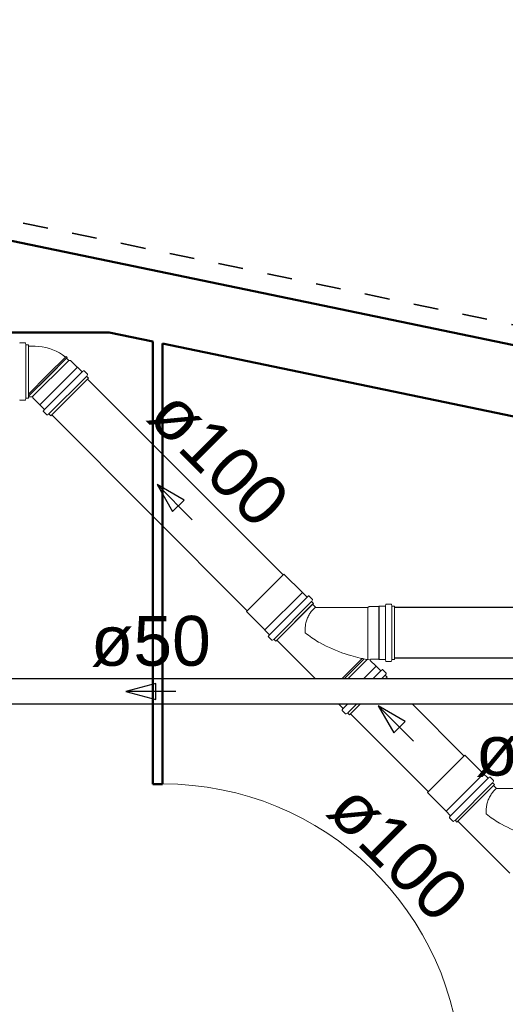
# Model space of a CAD drawing. Header units: millimetres. Extents: x 567 to 934, y -1 to 364.
# Tile 142 of 256: x 620.89 to 622.83, y 108.09 to 112.04. Entities that reach past the tile are written whole.
import ezdxf

# ---------------------------------------------------------------- set-up
doc = ezdxf.new("R2010")
doc.units = ezdxf.units.MM
doc.header["$MEASUREMENT"] = 0
doc.linetypes.add('NULL', pattern=[0])
doc.linetypes.add('Projeção', pattern=[0.0065, 0.005, -0.0015])
for name, color, linetype, lineweight in [('A-ANNO-SYMB', 7, 'Continuous', 9), ('A-WALL', 7, 'Continuous', 25), ('ARQ-ESQUAD', 7, 'Continuous', 25), ('C-PROP-LINE', 7, 'Continuous', 25), ('CV-Condutos', 14, 'Continuous', 25), ('CV-Sentido conduto', 14, 'Continuous', 30), ('CV-Textos conduto', 7, 'Continuous', 9), ('Simbolos', 14, 'Continuous', 20), ('Simbolos_int', 14, 'Continuous', 15), ('TQ-Condutos', 14, 'Continuous', 25), ('TQ-Sentido conduto', 14, 'Continuous', 30), ('TQ-Textos conduto', 7, 'Continuous', 9)]:
    doc.layers.add(name, color=color, linetype=linetype, lineweight=lineweight)
doc.styles.add('Arial', font='arial.ttf')

msp = doc.modelspace()

# ---------------------------------------------------------------- linework, layer by layer
at = {"layer": 'A-ANNO-SYMB', "color": 8, "linetype": 'Projeção', "lineweight": 35}
msp.add_line((617.9627, 111.8333), (631.7121, 108.9795), dxfattribs=at)
at = {"layer": 'A-WALL', "color": 8, "lineweight": 50}
for p, q in [((632.0791, 108.8223), (607.2794, 113.9698)), ((617.9191, 110.7852), (621.2447, 110.7852)), ((621.2447, 110.7852), (621.4191, 110.749)), ((621.4191, 110.749), (621.4191, 108.9742)), ((621.4591, 108.9742), (621.4591, 110.7407)), ((621.4591, 110.7407), (624.2086, 110.17)), ((621.4191, 108.9742), (621.4591, 108.9742))]:
    msp.add_line(p, q, dxfattribs=at)
at = {"layer": 'ARQ-ESQUAD', "color": 8, "lineweight": 13}
msp.add_arc((621.4591, 107.7742), 1.2007, 1.9092, 90, dxfattribs=at)
at = {"layer": 'C-PROP-LINE', "color": 8}
msp.add_line((671.4841, 100.6433), (607.2794, 113.9698), dxfattribs=at)
at = {"layer": 'CV-Condutos'}
for p, q in [((623.3454, 109.3956), (619.3713, 109.3956)), ((623.3454, 109.2942), (619.3713, 109.2942))]:
    msp.add_line(p, q, dxfattribs=at)
at = {"layer": 'CV-Sentido conduto'}
for p, q in [((621.4324, 109.3773), (621.3116, 109.3449)), ((621.4324, 109.3126), (621.4324, 109.3773)), ((621.3116, 109.3449), (621.4324, 109.3126))]:
    msp.add_line(p, q, dxfattribs=at)
msp.add_lwpolyline([(621.5116, 109.3449), (621.3116, 109.3449)], dxfattribs=at)
at = {"layer": 'Simbolos'}
for p, q in [((620.9063, 110.7436), (620.8874, 110.7436)), ((620.9083, 110.7421), (620.9098, 110.7363)), ((620.9207, 110.7348), (620.9118, 110.7348)), ((620.9207, 110.7348), (620.9207, 110.5218)), ((620.9471, 110.7299), (620.9207, 110.7299)), ((621.0737, 110.6818), (621.0018, 110.6099)), ((621.0691, 110.6863), (621.0714, 110.6882)), ((621.0756, 110.6841), (621.0714, 110.6882)), ((621.0737, 110.6818), (621.0756, 110.6841)), ((621.0824, 110.673), (621.0737, 110.6818)), ((621.0887, 110.673), (621.0824, 110.673)), ((621.1166, 110.6451), (621.0887, 110.673)), ((621.1173, 110.6451), (621.1166, 110.6451)), ((621.1344, 110.628), (621.1173, 110.6451)), ((621.141, 110.6312), (621.1371, 110.6279)), ((621.1571, 110.6177), (621.1437, 110.6311)), ((621.161, 110.6013), (621.0104, 110.4507)), ((621.1574, 110.6153), (621.1544, 110.61)), ((621.161, 110.6013), (621.1547, 110.6076)), ((620.9063, 110.513), (620.8874, 110.513)), ((620.9083, 110.5145), (620.9098, 110.5203)), ((620.9207, 110.5218), (620.9118, 110.5218)), ((620.9357, 110.5267), (620.9207, 110.5267)), ((620.9388, 110.5231), (620.9388, 110.5237)), ((620.9667, 110.4951), (620.9388, 110.5231)), ((620.9667, 110.4944), (620.9667, 110.4951)), ((620.9838, 110.4774), (620.9667, 110.4944)), ((620.9806, 110.4707), (620.9839, 110.4747)), ((620.994, 110.4546), (620.9807, 110.468)), ((620.9965, 110.4543), (621.0017, 110.4573)), ((621.0104, 110.4507), (621.0041, 110.457)), ((622.0196, 109.742), (621.9456, 109.8161)), ((622.0203, 109.742), (622.0196, 109.742)), ((622.0374, 109.725), (622.0203, 109.742)), ((622.0441, 109.7282), (622.0401, 109.7248)), ((622.0601, 109.7147), (622.0468, 109.728)), ((622.064, 109.6983), (621.9134, 109.5477)), ((622.0606, 109.6949), (621.9169, 109.5512)), ((622.0604, 109.7123), (622.0574, 109.707)), ((622.064, 109.6983), (622.0577, 109.7046)), ((622.0723, 109.6831), (622.0606, 109.6949)), ((622.2829, 109.6822), (622.0745, 109.6822)), ((622.2873, 109.6866), (622.2829, 109.6822)), ((622.3268, 109.6866), (622.2873, 109.6866)), ((622.3273, 109.6871), (622.3268, 109.6866)), ((622.3515, 109.6871), (622.3273, 109.6871)), ((622.3539, 109.6941), (622.3535, 109.6889)), ((622.3748, 109.6959), (622.3559, 109.6959)), ((622.3767, 109.6944), (622.3783, 109.6886)), ((622.3891, 109.6871), (622.3802, 109.6871)), ((622.3891, 109.4741), (622.3891, 109.6871)), ((621.8697, 109.5921), (621.7957, 109.6662)), ((621.8697, 109.5914), (621.8697, 109.5921)), ((621.8868, 109.5743), (621.8697, 109.5914)), ((621.8836, 109.5677), (621.8869, 109.5717)), ((621.8971, 109.5516), (621.8837, 109.565)), ((621.8995, 109.5513), (621.9047, 109.5543)), ((621.9134, 109.5477), (621.9071, 109.554)), ((622.0724, 109.3956), (621.9169, 109.5512)), ((622.3152, 109.4465), (622.2922, 109.4695)), ((622.3268, 109.4746), (622.2943, 109.4746)), ((622.3159, 109.4465), (622.3152, 109.4465)), ((622.333, 109.4294), (622.3159, 109.4465)), ((622.3273, 109.4741), (622.3268, 109.4746)), ((622.3515, 109.4741), (622.3273, 109.4741)), ((622.3539, 109.4671), (622.3535, 109.4723)), ((622.3748, 109.4653), (622.3559, 109.4653)), ((622.3767, 109.4668), (622.3783, 109.4726)), ((622.3891, 109.4741), (622.3802, 109.4741)), ((622.3396, 109.4326), (622.3356, 109.4293)), ((622.3557, 109.4191), (622.3423, 109.4325)), ((622.3525, 109.3956), (622.3596, 109.4028)), ((622.356, 109.4167), (622.353, 109.4115)), ((622.3596, 109.4028), (622.3533, 109.409)), ((622.1653, 109.2959), (622.1653, 109.2966)), ((622.1823, 109.2788), (622.1653, 109.2959)), ((622.209, 109.2521), (622.2511, 109.2942)), ((622.1791, 109.2721), (622.1825, 109.2761)), ((622.1926, 109.256), (622.1793, 109.2694)), ((622.195, 109.2557), (622.2003, 109.2587)), ((622.209, 109.2521), (622.2027, 109.2584)), ((622.746, 109.0156), (622.672, 109.0896)), ((622.7468, 109.0156), (622.746, 109.0156)), ((622.7638, 108.9985), (622.7468, 109.0156)), ((622.7905, 108.9719), (622.6399, 108.8213)), ((622.787, 108.9684), (622.6433, 108.8247)), ((622.7705, 109.0017), (622.7665, 108.9984)), ((622.7866, 108.9882), (622.7732, 109.0016)), ((622.7869, 108.9858), (622.7839, 108.9806)), ((622.7905, 108.9719), (622.7842, 108.9782)), ((622.7988, 108.9566), (622.787, 108.9684)), ((622.5961, 108.8657), (622.5221, 108.9397)), ((623.0094, 108.9557), (622.8009, 108.9557)), ((622.5961, 108.865), (622.5961, 108.8657)), ((622.6132, 108.8479), (622.5961, 108.865)), ((622.61, 108.8412), (622.6133, 108.8452)), ((622.6235, 108.8252), (622.6101, 108.8385)), ((622.6259, 108.8249), (622.6312, 108.8279)), ((622.6399, 108.8213), (622.6336, 108.8276)), ((622.8518, 108.6163), (622.6433, 108.8247))]:
    msp.add_line(p, q, dxfattribs=at)
for points in [[(620.8874, 110.7436), (620.8871, 110.7436), (620.8868, 110.7435), (620.8865, 110.7433), (620.8862, 110.7432), (620.886, 110.7429), (620.8858, 110.7427), (620.8856, 110.7424), (620.8855, 110.7421), (620.8855, 110.7418)], [(620.9083, 110.7421), (620.9082, 110.7424), (620.908, 110.7426), (620.9079, 110.7429), (620.9077, 110.7431), (620.9074, 110.7433), (620.9072, 110.7434), (620.9069, 110.7435), (620.9066, 110.7436), (620.9063, 110.7436)], [(620.9099, 110.7363), (620.9099, 110.736), (620.9101, 110.7357), (620.9103, 110.7355), (620.9105, 110.7353), (620.9107, 110.7351), (620.9109, 110.735), (620.9112, 110.7349), (620.9115, 110.7348), (620.9118, 110.7348)], [(621.0691, 110.6863), (621.0574, 110.695), (621.045, 110.7029), (621.0321, 110.7098), (621.0187, 110.7157), (621.0048, 110.7206), (620.9907, 110.7244), (620.9763, 110.7272), (620.9617, 110.7288), (620.9471, 110.7294)], [(621.1344, 110.628), (621.1346, 110.6278), (621.1349, 110.6276), (621.1352, 110.6275), (621.1355, 110.6274), (621.1359, 110.6274), (621.1362, 110.6274), (621.1365, 110.6275), (621.1368, 110.6277), (621.1371, 110.6279)], [(621.1437, 110.6311), (621.1435, 110.6313), (621.1432, 110.6314), (621.1429, 110.6316), (621.1426, 110.6316), (621.1423, 110.6316), (621.1419, 110.6316), (621.1416, 110.6315), (621.1413, 110.6314), (621.141, 110.6312)], [(621.1544, 110.61), (621.1543, 110.6098), (621.1542, 110.6095), (621.1542, 110.6092), (621.1541, 110.6089), (621.1542, 110.6086), (621.1543, 110.6084), (621.1544, 110.6081), (621.1545, 110.6078), (621.1547, 110.6076)], [(621.1574, 110.6153), (621.1576, 110.6155), (621.1576, 110.6158), (621.1577, 110.6161), (621.1577, 110.6164), (621.1577, 110.6167), (621.1576, 110.617), (621.1575, 110.6172), (621.1573, 110.6175), (621.1571, 110.6177)], [(620.8855, 110.5148), (620.8855, 110.5145), (620.8856, 110.5142), (620.8858, 110.5139), (620.886, 110.5136), (620.8862, 110.5134), (620.8865, 110.5132), (620.8868, 110.5131), (620.8871, 110.513), (620.8874, 110.513)], [(620.9063, 110.513), (620.9066, 110.513), (620.9069, 110.5131), (620.9072, 110.5132), (620.9074, 110.5133), (620.9077, 110.5135), (620.9079, 110.5137), (620.908, 110.5139), (620.9082, 110.5142), (620.9083, 110.5145)], [(620.9118, 110.5218), (620.9115, 110.5218), (620.9112, 110.5217), (620.9109, 110.5216), (620.9107, 110.5215), (620.9105, 110.5213), (620.9103, 110.5211), (620.9101, 110.5208), (620.9099, 110.5206), (620.9099, 110.5203)], [(620.9388, 110.5237), (620.9387, 110.5242), (620.9386, 110.5247), (620.9384, 110.5252), (620.9381, 110.5256), (620.9377, 110.526), (620.9373, 110.5263), (620.9368, 110.5265), (620.9363, 110.5266), (620.9358, 110.5267)], [(620.9806, 110.4707), (620.9804, 110.4704), (620.9802, 110.4701), (620.9801, 110.4698), (620.9801, 110.4695), (620.9801, 110.4692), (620.9802, 110.4688), (620.9803, 110.4685), (620.9805, 110.4682), (620.9807, 110.468)], [(620.9839, 110.4747), (620.9841, 110.4749), (620.9842, 110.4752), (620.9843, 110.4755), (620.9844, 110.4759), (620.9843, 110.4762), (620.9843, 110.4765), (620.9841, 110.4768), (620.984, 110.4771), (620.9838, 110.4774)], [(620.994, 110.4546), (620.9943, 110.4544), (620.9945, 110.4543), (620.9948, 110.4542), (620.9951, 110.4541), (620.9953, 110.4541), (620.9956, 110.4541), (620.9959, 110.4541), (620.9962, 110.4542), (620.9965, 110.4543)], [(621.0041, 110.457), (621.0039, 110.4572), (621.0037, 110.4574), (621.0034, 110.4575), (621.0031, 110.4576), (621.0028, 110.4576), (621.0025, 110.4576), (621.0022, 110.4575), (621.002, 110.4575), (621.0017, 110.4573)], [(622.0374, 109.725), (622.0376, 109.7247), (622.0379, 109.7246), (622.0382, 109.7245), (622.0386, 109.7244), (622.0389, 109.7244), (622.0392, 109.7244), (622.0395, 109.7245), (622.0398, 109.7247), (622.0401, 109.7248)], [(622.0468, 109.728), (622.0465, 109.7283), (622.0462, 109.7284), (622.0459, 109.7285), (622.0456, 109.7286), (622.0453, 109.7286), (622.0449, 109.7286), (622.0446, 109.7285), (622.0443, 109.7284), (622.0441, 109.7282)], [(622.0604, 109.7123), (622.0606, 109.7125), (622.0606, 109.7128), (622.0607, 109.7131), (622.0607, 109.7134), (622.0607, 109.7137), (622.0606, 109.714), (622.0605, 109.7142), (622.0603, 109.7145), (622.0601, 109.7147)], [(622.0574, 109.707), (622.0573, 109.7068), (622.0572, 109.7065), (622.0572, 109.7062), (622.0572, 109.7059), (622.0572, 109.7056), (622.0573, 109.7053), (622.0574, 109.7051), (622.0576, 109.7048), (622.0577, 109.7046)], [(622.0723, 109.6831), (622.0722, 109.683), (622.072, 109.6829), (622.0719, 109.6827), (622.0717, 109.6826), (622.0715, 109.6825), (622.0714, 109.6824), (622.0712, 109.6823), (622.0711, 109.6822), (622.0709, 109.6821)], [(622.0723, 109.6831), (622.0725, 109.6829), (622.0727, 109.6827), (622.073, 109.6826), (622.0732, 109.6825), (622.0734, 109.6824), (622.0737, 109.6823), (622.0739, 109.6822), (622.0742, 109.6822), (622.0745, 109.6822)], [(622.3515, 109.6871), (622.3518, 109.6871), (622.3521, 109.6872), (622.3524, 109.6873), (622.3527, 109.6875), (622.353, 109.6877), (622.3532, 109.688), (622.3533, 109.6883), (622.3534, 109.6886), (622.3535, 109.6889)], [(622.3559, 109.6959), (622.3556, 109.6959), (622.3553, 109.6958), (622.355, 109.6956), (622.3547, 109.6955), (622.3544, 109.6952), (622.3542, 109.695), (622.3541, 109.6947), (622.354, 109.6944), (622.3539, 109.6941)], [(622.3768, 109.6944), (622.3767, 109.6947), (622.3765, 109.695), (622.3764, 109.6952), (622.3761, 109.6954), (622.3759, 109.6956), (622.3757, 109.6957), (622.3754, 109.6958), (622.3751, 109.6959), (622.3748, 109.6959)], [(622.3783, 109.6886), (622.3784, 109.6883), (622.3785, 109.688), (622.3787, 109.6878), (622.3789, 109.6876), (622.3791, 109.6874), (622.3794, 109.6873), (622.3797, 109.6872), (622.38, 109.6871), (622.3802, 109.6871)], [(621.8836, 109.5677), (621.8834, 109.5674), (621.8832, 109.5671), (621.8831, 109.5668), (621.8831, 109.5665), (621.8831, 109.5661), (621.8832, 109.5658), (621.8833, 109.5655), (621.8835, 109.5652), (621.8837, 109.565)], [(621.8869, 109.5716), (621.8871, 109.5719), (621.8872, 109.5722), (621.8873, 109.5725), (621.8874, 109.5729), (621.8873, 109.5732), (621.8873, 109.5735), (621.8872, 109.5738), (621.887, 109.5741), (621.8868, 109.5743)], [(621.8971, 109.5516), (621.8973, 109.5514), (621.8975, 109.5513), (621.8978, 109.5512), (621.8981, 109.5511), (621.8984, 109.551), (621.8986, 109.551), (621.8989, 109.5511), (621.8992, 109.5512), (621.8995, 109.5513)], [(621.9071, 109.554), (621.9069, 109.5542), (621.9067, 109.5543), (621.9064, 109.5545), (621.9061, 109.5545), (621.9058, 109.5546), (621.9055, 109.5546), (621.9053, 109.5545), (621.905, 109.5544), (621.9047, 109.5543)], [(622.2943, 109.4746), (622.2939, 109.4746), (622.2935, 109.4745), (622.2931, 109.4744), (622.2928, 109.4742), (622.2925, 109.474), (622.2922, 109.4737), (622.2919, 109.4734), (622.2917, 109.4731), (622.2915, 109.4727), (622.2914, 109.4724), (622.2913, 109.472), (622.2913, 109.4716), (622.2913, 109.4712), (622.2914, 109.4708), (622.2915, 109.4705), (622.2917, 109.4701), (622.2919, 109.4698), (622.2922, 109.4695)], [(622.3535, 109.4723), (622.3534, 109.4726), (622.3533, 109.4729), (622.3532, 109.4732), (622.353, 109.4735), (622.3527, 109.4737), (622.3524, 109.4739), (622.3521, 109.474), (622.3518, 109.4741), (622.3515, 109.4741)], [(622.3539, 109.4671), (622.354, 109.4668), (622.3541, 109.4665), (622.3542, 109.4662), (622.3544, 109.4659), (622.3547, 109.4657), (622.355, 109.4655), (622.3553, 109.4654), (622.3556, 109.4653), (622.3559, 109.4653)], [(622.3748, 109.4653), (622.3751, 109.4653), (622.3754, 109.4654), (622.3757, 109.4655), (622.3759, 109.4656), (622.3761, 109.4658), (622.3764, 109.466), (622.3765, 109.4662), (622.3767, 109.4665), (622.3768, 109.4668)], [(622.3802, 109.4741), (622.38, 109.4741), (622.3797, 109.474), (622.3794, 109.4739), (622.3791, 109.4738), (622.3789, 109.4736), (622.3787, 109.4734), (622.3785, 109.4731), (622.3784, 109.4729), (622.3783, 109.4726)], [(622.333, 109.4294), (622.3332, 109.4292), (622.3335, 109.429), (622.3338, 109.4289), (622.3341, 109.4288), (622.3344, 109.4288), (622.3348, 109.4288), (622.3351, 109.4289), (622.3354, 109.4291), (622.3357, 109.4293)], [(622.3423, 109.4325), (622.3421, 109.4327), (622.3418, 109.4329), (622.3415, 109.433), (622.3412, 109.433), (622.3408, 109.4331), (622.3405, 109.433), (622.3402, 109.4329), (622.3399, 109.4328), (622.3396, 109.4326)], [(622.353, 109.4115), (622.3529, 109.4112), (622.3528, 109.4109), (622.3527, 109.4106), (622.3527, 109.4103), (622.3528, 109.41), (622.3528, 109.4098), (622.353, 109.4095), (622.3531, 109.4093), (622.3533, 109.409)], [(622.356, 109.4167), (622.3561, 109.417), (622.3562, 109.4172), (622.3563, 109.4175), (622.3563, 109.4178), (622.3562, 109.4181), (622.3561, 109.4184), (622.356, 109.4186), (622.3559, 109.4189), (622.3557, 109.4191)], [(622.1825, 109.2761), (622.1827, 109.2763), (622.1828, 109.2766), (622.1829, 109.277), (622.1829, 109.2773), (622.1829, 109.2776), (622.1828, 109.2779), (622.1827, 109.2782), (622.1826, 109.2785), (622.1823, 109.2788)], [(622.1791, 109.2721), (622.179, 109.2718), (622.1788, 109.2715), (622.1787, 109.2712), (622.1787, 109.2709), (622.1787, 109.2706), (622.1788, 109.2703), (622.1789, 109.2699), (622.179, 109.2697), (622.1793, 109.2694)], [(622.1926, 109.256), (622.1928, 109.2559), (622.1931, 109.2557), (622.1934, 109.2556), (622.1936, 109.2555), (622.1939, 109.2555), (622.1942, 109.2555), (622.1945, 109.2555), (622.1948, 109.2556), (622.195, 109.2557)], [(622.2027, 109.2584), (622.2025, 109.2586), (622.2022, 109.2588), (622.202, 109.2589), (622.2017, 109.259), (622.2014, 109.259), (622.2011, 109.259), (622.2008, 109.259), (622.2005, 109.2589), (622.2003, 109.2587)], [(622.7732, 109.0016), (622.7729, 109.0018), (622.7727, 109.002), (622.7724, 109.0021), (622.772, 109.0022), (622.7717, 109.0022), (622.7714, 109.0021), (622.7711, 109.0021), (622.7708, 109.0019), (622.7705, 109.0017)], [(622.7638, 108.9985), (622.7641, 108.9983), (622.7644, 108.9981), (622.7647, 108.998), (622.765, 108.9979), (622.7653, 108.9979), (622.7657, 108.998), (622.766, 108.9981), (622.7663, 108.9982), (622.7665, 108.9984)], [(622.7839, 108.9806), (622.7837, 108.9803), (622.7837, 108.98), (622.7836, 108.9798), (622.7836, 108.9795), (622.7836, 108.9792), (622.7837, 108.9789), (622.7838, 108.9786), (622.784, 108.9784), (622.7842, 108.9782)], [(622.7869, 108.9858), (622.787, 108.9861), (622.7871, 108.9864), (622.7871, 108.9866), (622.7871, 108.9869), (622.7871, 108.9872), (622.787, 108.9875), (622.7869, 108.9878), (622.7868, 108.988), (622.7866, 108.9882)], [(622.7988, 108.9566), (622.7986, 108.9565), (622.7985, 108.9564), (622.7983, 108.9563), (622.7981, 108.9562), (622.798, 108.9561), (622.7978, 108.956), (622.7977, 108.9559), (622.7975, 108.9558), (622.7973, 108.9556)], [(622.7988, 108.9566), (622.799, 108.9564), (622.7992, 108.9563), (622.7994, 108.9561), (622.7996, 108.956), (622.7999, 108.9559), (622.8001, 108.9558), (622.8004, 108.9558), (622.8007, 108.9558), (622.8009, 108.9557)], [(622.6133, 108.8452), (622.6135, 108.8455), (622.6137, 108.8458), (622.6138, 108.8461), (622.6138, 108.8464), (622.6138, 108.8467), (622.6137, 108.8471), (622.6136, 108.8474), (622.6134, 108.8477), (622.6132, 108.8479)], [(622.61, 108.8412), (622.6098, 108.841), (622.6097, 108.8407), (622.6096, 108.8404), (622.6096, 108.84), (622.6096, 108.8397), (622.6096, 108.8394), (622.6098, 108.8391), (622.6099, 108.8388), (622.6101, 108.8385)], [(622.6235, 108.8252), (622.6237, 108.825), (622.624, 108.8248), (622.6242, 108.8247), (622.6245, 108.8246), (622.6248, 108.8246), (622.6251, 108.8246), (622.6254, 108.8246), (622.6257, 108.8247), (622.6259, 108.8249)], [(622.6336, 108.8276), (622.6334, 108.8277), (622.6331, 108.8279), (622.6328, 108.828), (622.6326, 108.8281), (622.6323, 108.8281), (622.632, 108.8281), (622.6317, 108.8281), (622.6314, 108.828), (622.6312, 108.8279)]]:
    msp.add_lwpolyline(points, dxfattribs=at)
at = {"layer": 'Simbolos_int'}
for p, q in [((620.9102, 110.7348), (620.9102, 110.5218)), ((620.9207, 110.5267), (620.9207, 110.7299)), ((621.0824, 110.673), (620.9361, 110.5267)), ((621.0714, 110.6882), (620.9975, 110.6143)), ((621.0756, 110.6841), (621.0016, 110.6101)), ((621.1173, 110.6451), (620.9667, 110.4944)), ((621.1357, 110.6267), (620.9851, 110.4761)), ((620.9207, 110.5374), (620.9975, 110.6143)), ((620.9226, 110.5307), (621.0018, 110.6099)), ((620.9262, 110.5347), (621.0016, 110.6101)), ((621.1536, 110.6087), (621.003, 110.4581)), ((621.9456, 109.8161), (621.7957, 109.6662)), ((622.0196, 109.742), (621.8697, 109.5921)), ((622.0387, 109.7237), (621.8881, 109.5731)), ((622.0567, 109.7057), (621.906, 109.5551)), ((622.2829, 109.6822), (622.2829, 109.4733)), ((622.3268, 109.6866), (622.3268, 109.4746)), ((622.3273, 109.6871), (622.3273, 109.4741)), ((622.3533, 109.4741), (622.3533, 109.6871)), ((622.3787, 109.4741), (622.3787, 109.6871)), ((622.2602, 109.4776), (622.1782, 109.3956)), ((622.2677, 109.4761), (622.1873, 109.3956)), ((622.2803, 109.4737), (622.2023, 109.3956)), ((622.3152, 109.4465), (622.2643, 109.3956)), ((622.3018, 109.3956), (622.3342, 109.4281)), ((622.3377, 109.3956), (622.3522, 109.4101)), ((622.1836, 109.2775), (622.2004, 109.2942)), ((622.2016, 109.2595), (622.2363, 109.2942)), ((622.672, 109.0896), (622.5221, 108.9397)), ((622.746, 109.0156), (622.5961, 108.8657)), ((622.7651, 108.9972), (622.6145, 108.8466)), ((622.7831, 108.9793), (622.6325, 108.8286))]:
    msp.add_line(p, q, dxfattribs=at)
for points in [[(622.0709, 109.6821), (622.068, 109.6796), (622.0653, 109.677), (622.0626, 109.6743), (622.06, 109.6715), (622.0575, 109.6686), (622.0552, 109.6656), (622.0529, 109.6626), (622.0508, 109.6594), (622.0488, 109.6562)], [(622.0488, 109.6562), (622.0466, 109.6524), (622.0446, 109.6486), (622.0427, 109.6447), (622.0408, 109.6407), (622.0392, 109.6367), (622.0376, 109.6326), (622.0362, 109.6285), (622.0349, 109.6243), (622.0338, 109.6201)], [(622.0338, 109.6201), (622.0329, 109.6158), (622.0323, 109.6114), (622.0317, 109.607), (622.0313, 109.6026), (622.031, 109.5982), (622.0308, 109.5938), (622.0308, 109.5894), (622.0309, 109.585), (622.0311, 109.5806)], [(622.0311, 109.5806), (622.0375, 109.5755), (622.0439, 109.5705), (622.0504, 109.5657), (622.0571, 109.561), (622.0638, 109.5564), (622.0706, 109.552), (622.0776, 109.5477), (622.0846, 109.5436), (622.0917, 109.5397)], [(622.0917, 109.5397), (622.1037, 109.5333), (622.1158, 109.5272), (622.128, 109.5214), (622.1404, 109.5158), (622.1529, 109.5106), (622.1655, 109.5055), (622.1782, 109.5008), (622.191, 109.4964), (622.2039, 109.4922)], [(622.2039, 109.4922), (622.2135, 109.4893), (622.2231, 109.4866), (622.2327, 109.484), (622.2424, 109.4816), (622.2521, 109.4793), (622.2619, 109.4772), (622.2716, 109.4753), (622.2815, 109.4735), (622.2913, 109.4719)], [(622.7753, 108.9298), (622.7731, 108.926), (622.771, 108.9222), (622.7691, 108.9182), (622.7673, 108.9143), (622.7656, 108.9102), (622.7641, 108.9062), (622.7627, 108.902), (622.7614, 108.8979), (622.7602, 108.8936)], [(622.7973, 108.9556), (622.7945, 108.9531), (622.7917, 108.9506), (622.789, 108.9479), (622.7865, 108.9451), (622.784, 108.9422), (622.7816, 108.9392), (622.7794, 108.9361), (622.7773, 108.933), (622.7753, 108.9298)], [(622.7602, 108.8936), (622.7594, 108.8893), (622.7587, 108.885), (622.7581, 108.8806), (622.7577, 108.8762), (622.7574, 108.8718), (622.7572, 108.8674), (622.7572, 108.863), (622.7573, 108.8586), (622.7576, 108.8542)], [(622.7576, 108.8542), (622.7639, 108.849), (622.7703, 108.8441), (622.7769, 108.8392), (622.7835, 108.8345), (622.7903, 108.83), (622.7971, 108.8256), (622.804, 108.8213), (622.811, 108.8172), (622.8181, 108.8132)], [(622.8181, 108.8132), (622.8301, 108.8069), (622.8422, 108.8008), (622.8545, 108.7949), (622.8669, 108.7894), (622.8793, 108.7841), (622.8919, 108.7791), (622.9047, 108.7744), (622.9175, 108.7699), (622.9304, 108.7658)]]:
    msp.add_lwpolyline(points, dxfattribs=at)
at = {"layer": 'TQ-Condutos'}
for p, q in [((621.9425, 109.813), (621.1575, 110.5979)), ((621.7988, 109.6693), (621.0139, 110.4542)), ((624.3639, 109.6822), (622.3891, 109.6822)), ((624.3639, 109.479), (622.3891, 109.479)), ((622.3598, 109.3956), (622.3561, 109.3993)), ((622.6689, 109.0865), (622.4612, 109.2942)), ((622.5252, 108.9428), (622.2124, 109.2556))]:
    msp.add_line(p, q, dxfattribs=at)
at = {"layer": 'TQ-Sentido conduto'}
for p, q in [((621.4366, 110.1752), (621.4991, 110.0669)), ((621.5448, 110.1127), (621.4366, 110.1752)), ((621.4991, 110.0669), (621.5448, 110.1127)), ((622.3236, 109.2881), (622.3861, 109.1798)), ((622.4319, 109.2256), (622.3236, 109.2881)), ((622.3861, 109.1798), (622.4319, 109.2256))]:
    msp.add_line(p, q, dxfattribs=at)
for points in [[(621.578, 110.0337), (621.4366, 110.1752)], [(622.4651, 109.1467), (622.3236, 109.2881)]]:
    msp.add_lwpolyline(points, dxfattribs=at)

# ---------------------------------------------------------------- texts
at = {"layer": 'CV-Textos conduto', "linetype": 'NULL', "insert": (621.4116, 109.4431), "char_height": 0.2, "width": 0.962805, "attachment_point": 8, "line_spacing_factor": 0.6, "style": 'Arial'}
msp.add_mtext('ø50', dxfattribs=at)
at = {"layer": 'TQ-Textos conduto', "linetype": 'NULL', "char_height": 0.2, "width": 1.273476, "attachment_point": 8, "rotation": 314.9999, "line_spacing_factor": 0.6, "style": 'Arial'}
for insert in [(621.6124, 110.2096), (622.3322, 108.6281)]:
    msp.add_mtext('ø100', dxfattribs=dict(at, insert=insert))
at = {"layer": 'TQ-Textos conduto', "linetype": 'NULL', "insert": (623.033, 109.0028), "char_height": 0.2, "width": 1.273476, "attachment_point": 8, "line_spacing_factor": 0.6, "style": 'Arial'}
msp.add_mtext('ø100', dxfattribs=at)

doc.saveas('drawing.dxf')
